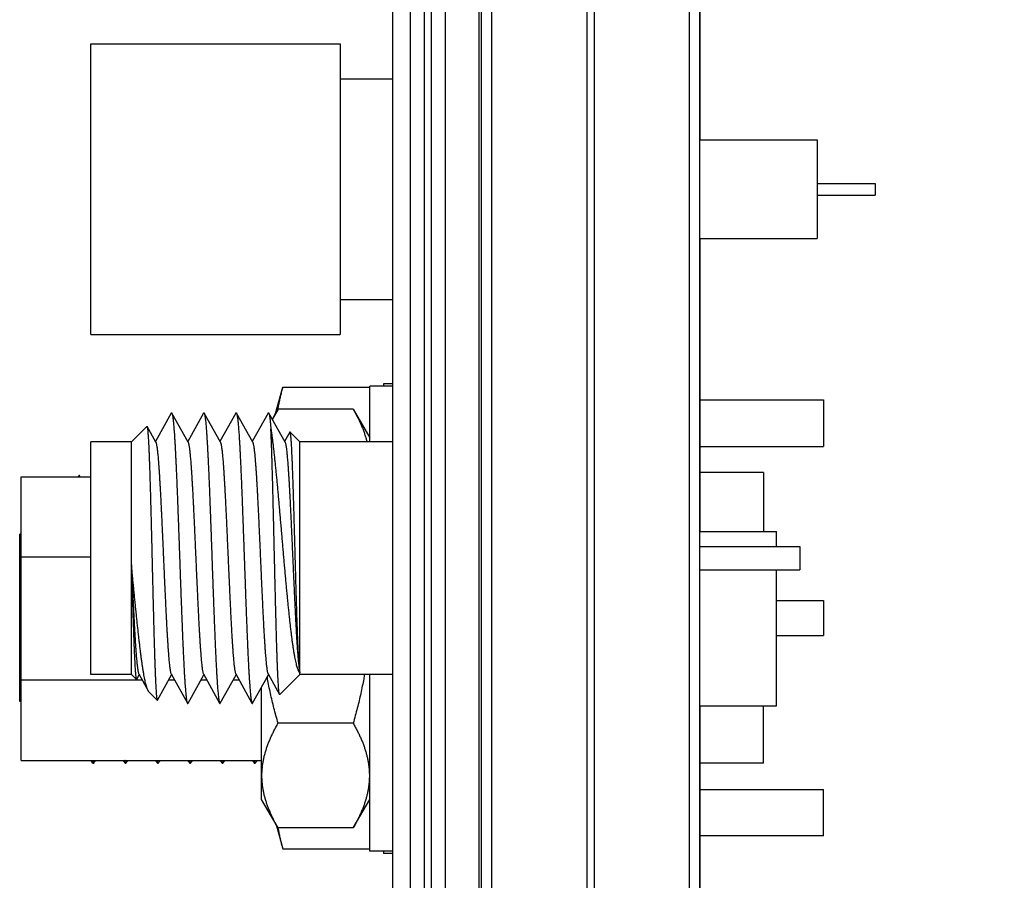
# Model space of a CAD drawing. Header units: inches. Extents: x 0.2 to 16.8, y 0.1 to 10.8.
# Tile 12 of 29: x 10.654 to 11.501, y 4.632 to 5.373. Entities that reach past the tile are written whole.
import ezdxf

# ---------------------------------------------------------------- set-up
doc = ezdxf.new("R2010")
doc.units = ezdxf.units.IN
doc.header["$LTSCALE"] = 0.935
doc.header["$MEASUREMENT"] = 0
doc.layers.get('0').update_dxf_attribs({"linetype": 'CONTINUOUS'})
doc.layers.add('DIMENSIONS', color=7, linetype='CONTINUOUS')
doc.styles.get("Standard").update_dxf_attribs({"font": 'txt', "width": 0.8})
doc.dimstyles.new('DIMSTYLE_2', dxfattribs={"dimtxt": 0.125, "dimasz": 0.18, "dimexe": 0.18, "dimexo": 0.0625, "dimgap": 0.09, "dimtad": 0, "dimtih": 1, "dimtoh": 1, "dimdec": 3, "dimzin": 4, "dimdsep": 46, "dimtxsty": 'STANDARD', "dimblk": '_FILLED', "dimblk1": '_FILLED', "dimblk2": '_FILLED', "dimcen": 0.09, "dimadec": 0, "dimazin": 0, "dimtp": 0.01, "dimtm": 0.01, "dimtfac": 1, "dimtdec": 3, "dimtofl": 0, "dimtmove": 0, "dimatfit": 3, "dimldrblk": '_FILLED', "dimfxl": 1, "dimtolj": 1, "dimtzin": 4, "dimarcsym": 0})

# ---------------------------------------------------------------- blocks, each defined once
blk = doc.blocks.new('_FILLED')
at = {"color": 0, "linetype": 'BYBLOCK'}
blk.add_solid([(0, 0), (-1, 0.1736), (-1, -0.1736)], dxfattribs=at)
blk = doc.blocks.new('*D14')
at = {"layer": 'DIMENSIONS', "color": 2, "linetype": 'CONTINUOUS'}
for p, q in [((11.15253, 7.96342), (12.86103, 7.96342)), ((12.73603, 7.96342), (12.73603, 5.16778)), ((12.73603, 2.89642), (12.73603, 4.91778)), ((11.09853, 2.89642), (12.86103, 2.89642))]:
    blk.add_line(p, q, dxfattribs=at)
at = {"layer": 'DIMENSIONS', "color": 2, "linetype": 'CONTINUOUS', "xscale": 0.18, "yscale": 0.18, "zscale": 0.18}
for p, rotation in [((12.73603, 7.96342), 90), ((12.73603, 2.89642), 270)]:
    blk.add_blockref('_FILLED', p, dxfattribs=dict(at, rotation=rotation))
at = {"layer": 'DIMENSIONS', "color": 2, "linetype": 'CONTINUOUS', "width": 0.8}
for s, p in [('[', (12.69853, 4.98028)), (']', (13.29853, 4.98028)), ('5.067', (12.07353, 4.98028)), ('128.7', (12.79853, 4.98028))]:
    blk.add_text(s, height=0.125, dxfattribs=at).set_placement(p)

msp = doc.modelspace()

# ---------------------------------------------------------------- linework, layer by layer
at = {"color": 7, "linetype": 'CONTINUOUS'}
for p, q in [((10.99003, 3.51751), (10.99003, 7.96341)), ((11.00203, 7.96341), (11.00203, 3.51751)), ((11.00803, 7.96341), (11.00803, 3.51751)), ((11.02003, 7.96341), (11.02003, 3.51751)), ((10.97503, 3.82751), (10.97503, 7.95341)), ((11.04923, 3.51751), (11.04923, 7.61341)), ((11.0509, 7.56741), (11.0509, 3.56741)), ((11.05986, 7.56741), (11.05986, 3.56741)), ((11.14177, 7.56741), (11.14177, 3.56741)), ((11.14804, 7.56741), (11.14804, 3.56741)), ((11.22995, 7.56741), (11.22995, 3.56741)), ((11.2389, 7.56741), (11.2389, 3.56741)), ((11.23903, 4.91943), (11.23903, 6.29943)), ((11.23927, 5.26927), (11.23927, 5.52042)), ((10.71503, 5.10177), (10.71503, 5.35177)), ((10.71503, 5.35177), (10.9295, 5.35177)), ((10.9295, 5.35177), (10.9295, 5.10177)), ((10.9295, 5.32177), (10.97503, 5.32177)), ((11.23903, 5.26927), (11.34003, 5.26927)), ((11.34003, 5.26927), (11.34003, 5.18427)), ((11.34003, 5.23177), (11.39003, 5.23177)), ((11.39003, 5.23177), (11.39003, 5.22177)), ((11.34003, 5.22177), (11.39003, 5.22177)), ((11.23903, 5.18427), (11.34003, 5.18427)), ((11.23927, 4.93242), (11.23927, 5.18427)), ((10.9295, 5.13177), (10.97503, 5.13177)), ((10.71503, 5.10177), (10.9295, 5.10177)), ((10.97503, 5.05942), (10.96703, 5.05942)), ((10.96703, 5.05942), (10.96703, 5.05742)), ((10.87403, 5.03371), (10.88016, 5.05659)), ((10.88016, 5.05659), (10.95503, 5.05659)), ((10.97503, 5.05742), (10.95503, 5.05742)), ((10.95503, 5.00943), (10.95503, 5.05742)), ((11.23927, 5.04548), (11.34551, 5.04548)), ((11.34551, 5.04548), (11.34551, 5.00548)), ((10.78425, 5.03418), (10.77063, 5.00975)), ((10.79878, 5.00912), (10.78481, 5.03418)), ((10.81205, 5.03418), (10.79843, 5.00975)), ((10.81205, 5.03418), (10.81226, 5.03442)), ((10.82658, 5.00912), (10.81261, 5.03418)), ((10.83985, 5.03418), (10.82623, 5.00975)), ((10.85438, 5.00912), (10.84041, 5.03418)), ((10.86765, 5.03418), (10.85403, 5.00975)), ((10.88218, 5.00912), (10.86821, 5.03418)), ((10.87625, 5.03756), (10.8712, 5.02881)), ((10.94081, 5.03756), (10.87625, 5.03756)), ((10.94081, 5.03756), (10.95503, 5.01292)), ((10.75003, 5.00943), (10.76327, 5.02267)), ((10.77098, 5.00912), (10.76347, 5.02259)), ((10.88634, 5.01783), (10.88183, 5.00975)), ((10.88646, 5.01795), (10.88634, 5.01783)), ((10.89503, 5.00943), (10.88655, 5.01792)), ((10.75003, 5.00943), (10.71503, 5.00943)), ((10.71503, 4.80943), (10.71503, 5.00943)), ((10.75003, 4.80943), (10.75003, 5.00943)), ((10.97503, 5.00943), (10.89503, 5.00943)), ((10.89503, 4.80943), (10.89503, 5.00943)), ((11.23927, 5.00548), (11.34551, 5.00548)), ((11.2939, 4.983), (11.23927, 4.983)), ((11.2939, 4.983), (11.2939, 4.93242)), ((10.65503, 4.97942), (10.71503, 4.97942)), ((10.65503, 4.73542), (10.65503, 4.97942)), ((10.70395, 4.97942), (10.70506, 4.98053)), ((10.70523, 4.98046), (10.70506, 4.98053)), ((10.70583, 4.97942), (10.70523, 4.98046)), ((11.23903, 4.93242), (11.30503, 4.93242)), ((11.30503, 4.91943), (11.30503, 4.93242)), ((10.65503, 4.93), (10.6539, 4.93)), ((10.6539, 4.786), (10.6539, 4.93)), ((11.2389, 4.91943), (11.32503, 4.91943)), ((11.32503, 4.91943), (11.32503, 4.89943)), ((10.71503, 4.91019), (10.65503, 4.91019)), ((11.2389, 4.89943), (11.32503, 4.89943)), ((11.23903, 4.26243), (11.23903, 4.89943)), ((11.30503, 4.78242), (11.30503, 4.89943)), ((11.30503, 4.87298), (11.34551, 4.87298)), ((11.34551, 4.87298), (11.34551, 4.84298)), ((11.30503, 4.84298), (11.34551, 4.84298)), ((10.65503, 4.80466), (10.75922, 4.80466)), ((10.75003, 4.80943), (10.71503, 4.80943)), ((10.75003, 4.80943), (10.75434, 4.80513)), ((10.75455, 4.80521), (10.75673, 4.80912)), ((10.75638, 4.80975), (10.76443, 4.79531)), ((10.77239, 4.78733), (10.78453, 4.80912)), ((10.78204, 4.80466), (10.78702, 4.80466)), ((10.78418, 4.80975), (10.79815, 4.78469)), ((10.79871, 4.78469), (10.81233, 4.80912)), ((10.80984, 4.80466), (10.81482, 4.80466)), ((10.81198, 4.80975), (10.82595, 4.78469)), ((10.82651, 4.78469), (10.84013, 4.80912)), ((10.83764, 4.80466), (10.84262, 4.80466)), ((10.83978, 4.80975), (10.85375, 4.78469)), ((10.85431, 4.78469), (10.86793, 4.80912)), ((10.86758, 4.80975), (10.87742, 4.79209)), ((10.89503, 4.80943), (10.87761, 4.79202)), ((10.97503, 4.80943), (10.89503, 4.80943)), ((10.95503, 4.65742), (10.95503, 4.80943)), ((10.86203, 4.70192), (10.86203, 4.79854)), ((10.76512, 4.79434), (10.7722, 4.78726)), ((10.65503, 4.786), (10.6539, 4.786)), ((11.23903, 4.78242), (11.30503, 4.78242)), ((11.23927, 4.53127), (11.23927, 4.78242)), ((11.2939, 4.733), (11.2939, 4.78242)), ((10.94081, 4.76736), (10.87625, 4.76736)), ((10.65503, 4.73542), (10.86203, 4.73542)), ((10.71522, 4.73542), (10.7165, 4.73321)), ((10.71677, 4.73298), (10.71754, 4.73298)), ((10.71781, 4.73322), (10.71909, 4.73542)), ((10.74301, 4.73542), (10.74429, 4.73322)), ((10.74429, 4.73322), (10.74457, 4.73298)), ((10.74457, 4.73298), (10.74535, 4.73298)), ((10.74562, 4.73321), (10.74535, 4.73298)), ((10.74562, 4.73321), (10.7469, 4.73542)), ((10.77081, 4.73542), (10.77209, 4.73321)), ((10.77209, 4.73321), (10.77236, 4.73298)), ((10.77236, 4.73298), (10.77315, 4.73298)), ((10.77341, 4.73321), (10.77315, 4.73298)), ((10.77341, 4.73321), (10.77469, 4.73542)), ((10.79861, 4.73542), (10.79989, 4.73321)), ((10.79989, 4.73321), (10.80016, 4.73298)), ((10.80016, 4.73298), (10.80094, 4.73298)), ((10.80122, 4.73322), (10.80094, 4.73298)), ((10.80122, 4.73322), (10.8025, 4.73542)), ((10.82642, 4.73542), (10.8277, 4.73321)), ((10.8277, 4.73321), (10.82796, 4.73298)), ((10.82796, 4.73298), (10.82874, 4.73298)), ((10.82902, 4.73322), (10.82874, 4.73298)), ((10.82902, 4.73322), (10.83029, 4.73542)), ((10.85422, 4.73542), (10.8555, 4.73321)), ((10.8555, 4.73321), (10.85576, 4.73298)), ((10.85576, 4.73298), (10.85654, 4.73298)), ((10.85682, 4.73321), (10.85654, 4.73298)), ((10.85682, 4.73321), (10.85809, 4.73542)), ((11.2939, 4.733), (11.23927, 4.733)), ((11.23927, 4.71048), (11.34551, 4.71048)), ((11.34551, 4.67048), (11.34551, 4.71048)), ((10.87625, 4.67729), (10.86203, 4.70192)), ((10.94081, 4.67729), (10.95503, 4.70192)), ((10.87458, 4.68018), (10.88016, 4.65937)), ((10.94081, 4.67729), (10.87625, 4.67729)), ((11.34551, 4.67048), (11.23927, 4.67048)), ((10.88016, 4.65937), (10.95503, 4.65937)), ((10.97503, 4.65742), (10.95503, 4.65742)), ((10.96703, 4.65742), (10.96703, 4.65542)), ((10.97503, 4.65542), (10.96703, 4.65542))]:
    msp.add_line(p, q, dxfattribs=at)
for points, knots in [([(10.88016, 5.05659), (10.87984, 5.05538), (10.87921, 5.05297), (10.87833, 5.04937), (10.87751, 5.0458), (10.87675, 5.04225), (10.87622, 5.03953), (10.87594, 5.03799), (10.87588, 5.03762)], [0, 0, 0, 0, 0.193344, 0.383877, 0.572039, 0.758286, 0.943046, 1, 1, 1, 1]), ([(10.78425, 5.03418), (10.78426, 5.0342), (10.78432, 5.03431), (10.78446, 5.03449), (10.78471, 5.03436), (10.78479, 5.03424), (10.78482, 5.03419)], [0, 0, 0, 0, 0.090096, 0.451589, 0.743526, 1, 1, 1, 1]), ([(10.78482, 5.03419), (10.78486, 5.03412), (10.78496, 5.03385), (10.78515, 5.03328), (10.78534, 5.03238), (10.78554, 5.03123), (10.78574, 5.0298), (10.78595, 5.02812), (10.78615, 5.02618), (10.78636, 5.02399), (10.78656, 5.02155), (10.78676, 5.01887), (10.78697, 5.01596), (10.78717, 5.01281), (10.78738, 5.00944), (10.78758, 5.00585), (10.78779, 5.00206), (10.78799, 4.99806), (10.7882, 4.99388), (10.78841, 4.98951), (10.78861, 4.98497), (10.78882, 4.98026), (10.78902, 4.9754), (10.78923, 4.9704), (10.78943, 4.96527), (10.78964, 4.96002), (10.78984, 4.95465), (10.79005, 4.94919), (10.79025, 4.94365), (10.79046, 4.93803), (10.79067, 4.93234), (10.79087, 4.92661), (10.79108, 4.92084), (10.79128, 4.91505), (10.79149, 4.90924), (10.79169, 4.90344), (10.7919, 4.89765), (10.7921, 4.89188), (10.79231, 4.88615), (10.79251, 4.88047), (10.79272, 4.87486), (10.79293, 4.86931), (10.79313, 4.86386), (10.79334, 4.85851), (10.79354, 4.85326), (10.79375, 4.84813), (10.79395, 4.84314), (10.79416, 4.83829), (10.79436, 4.8336), (10.79457, 4.82907), (10.79477, 4.82471), (10.79498, 4.82054), (10.79518, 4.81655), (10.79539, 4.81277), (10.79559, 4.8092), (10.7958, 4.80584), (10.79601, 4.80271), (10.79621, 4.79981), (10.79641, 4.79715), (10.79662, 4.79472), (10.79682, 4.79255), (10.79703, 4.79063), (10.79723, 4.78896), (10.79743, 4.78756), (10.79764, 4.78642), (10.79783, 4.78553), (10.79801, 4.785), (10.79811, 4.78473), (10.79814, 4.78468)], [0, 0, 0, 0, 0.00086, 0.003491, 0.007157, 0.011867, 0.017611, 0.02439, 0.032194, 0.041, 0.050784, 0.061546, 0.073255, 0.085874, 0.099381, 0.113765, 0.128983, 0.144983, 0.161757, 0.179273, 0.197475, 0.216311, 0.235778, 0.255822, 0.276379, 0.297409, 0.318898, 0.340779, 0.362981, 0.385485, 0.408255, 0.431216, 0.454303, 0.477508, 0.500772, 0.52402, 0.547202, 0.570306, 0.593261, 0.615994, 0.638478, 0.660683, 0.682537, 0.703974, 0.724987, 0.745526, 0.765523, 0.784933, 0.803749, 0.821912, 0.839366, 0.856086, 0.872054, 0.887216, 0.901529, 0.914985, 0.927555, 0.939198, 0.949886, 0.959617, 0.968361, 0.976093, 0.982802, 0.988484, 0.993125, 0.99672, 0.999285, 1, 1, 1, 1]), ([(10.81226, 5.03442), (10.81233, 5.03445), (10.8125, 5.03438), (10.81258, 5.03426), (10.81262, 5.03418)], [0, 0, 0, 0, 0.471314, 1, 1, 1, 1]), ([(10.81262, 5.03418), (10.81264, 5.03414), (10.81274, 5.0339), (10.81292, 5.03338), (10.81311, 5.03252), (10.81332, 5.03139), (10.81352, 5.02999), (10.81372, 5.02834), (10.81393, 5.02643), (10.81413, 5.02426), (10.81434, 5.02184), (10.81454, 5.01918), (10.81475, 5.01628), (10.81495, 5.01315), (10.81516, 5.00979), (10.81536, 5.00622), (10.81557, 5.00243), (10.81578, 4.99844), (10.81598, 4.99426), (10.81619, 4.98989), (10.81639, 4.98535), (10.8166, 4.98065), (10.81681, 4.97579), (10.81701, 4.97078), (10.81722, 4.96564), (10.81742, 4.96038), (10.81763, 4.95501), (10.81784, 4.94954), (10.81804, 4.94398), (10.81825, 4.93835), (10.81845, 4.93266), (10.81866, 4.92691), (10.81887, 4.92112), (10.81907, 4.91532), (10.81928, 4.90949), (10.81948, 4.90367), (10.81969, 4.89786), (10.8199, 4.89208), (10.8201, 4.88633), (10.82031, 4.88063), (10.82051, 4.875), (10.82072, 4.86944), (10.82093, 4.86397), (10.82113, 4.85859), (10.82134, 4.85333), (10.82155, 4.84819), (10.82175, 4.84318), (10.82196, 4.83832), (10.82216, 4.83361), (10.82237, 4.82907), (10.82257, 4.8247), (10.82278, 4.82051), (10.82299, 4.81652), (10.82319, 4.81273), (10.8234, 4.80915), (10.8236, 4.80578), (10.82381, 4.80265), (10.82401, 4.79974), (10.82422, 4.79708), (10.82443, 4.79466), (10.82463, 4.79248), (10.82483, 4.79056), (10.82504, 4.7889), (10.82524, 4.7875), (10.82544, 4.78637), (10.82563, 4.7855), (10.82582, 4.78498), (10.82592, 4.78473), (10.82594, 4.78468)], [0, 0, 0, 0, 0.000572, 0.003076, 0.006611, 0.011197, 0.016833, 0.023507, 0.031201, 0.039916, 0.049629, 0.060311, 0.071938, 0.084506, 0.097976, 0.112304, 0.127474, 0.143466, 0.160229, 0.177711, 0.195904, 0.214769, 0.234244, 0.254278, 0.274866, 0.295949, 0.317459, 0.339357, 0.361626, 0.384197, 0.406994, 0.430002, 0.453181, 0.476454, 0.499754, 0.523075, 0.546357, 0.569525, 0.592525, 0.615348, 0.637926, 0.660185, 0.682092, 0.703626, 0.724716, 0.745296, 0.765354, 0.784851, 0.803721, 0.821915, 0.839427, 0.85621, 0.872209, 0.887391, 0.901749, 0.915237, 0.927814, 0.939464, 0.950172, 0.959904, 0.968632, 0.976353, 0.983051, 0.988706, 0.99331, 0.996871, 0.999396, 1, 1, 1, 1]), ([(10.83985, 5.03418), (10.83987, 5.03421), (10.83994, 5.03432), (10.8401, 5.0345), (10.84031, 5.03434), (10.84039, 5.03423), (10.84042, 5.03418)], [0, 0, 0, 0, 0.140807, 0.480634, 0.792434, 1, 1, 1, 1]), ([(10.84042, 5.03418), (10.84047, 5.0341), (10.84057, 5.0338), (10.84077, 5.03319), (10.84096, 5.03226), (10.84117, 5.03106), (10.84137, 5.0296), (10.84157, 5.02788), (10.84178, 5.02591), (10.84198, 5.02368), (10.84219, 5.0212), (10.84239, 5.01848), (10.8426, 5.01552), (10.8428, 5.01233), (10.84301, 5.00891), (10.84322, 5.00529), (10.84342, 5.00145), (10.84363, 4.99741), (10.84383, 4.99318), (10.84404, 4.98877), (10.84425, 4.98419), (10.84445, 4.97944), (10.84466, 4.97454), (10.84486, 4.9695), (10.84507, 4.96433), (10.84528, 4.95904), (10.84548, 4.95365), (10.84569, 4.94815), (10.84589, 4.94258), (10.8461, 4.93693), (10.84631, 4.93122), (10.84651, 4.92546), (10.84672, 4.91967), (10.84692, 4.91386), (10.84713, 4.90803), (10.84734, 4.90221), (10.84754, 4.89641), (10.84775, 4.89063), (10.84795, 4.8849), (10.84816, 4.87921), (10.84837, 4.8736), (10.84857, 4.86806), (10.84878, 4.86261), (10.84898, 4.85726), (10.84919, 4.85203), (10.8494, 4.84692), (10.8496, 4.84195), (10.84981, 4.83712), (10.85001, 4.83245), (10.85022, 4.82795), (10.85043, 4.82363), (10.85063, 4.81949), (10.85084, 4.81555), (10.85104, 4.81181), (10.85125, 4.80828), (10.85146, 4.80498), (10.85166, 4.8019), (10.85187, 4.79905), (10.85207, 4.79645), (10.85228, 4.79409), (10.85248, 4.79198), (10.85269, 4.79012), (10.85289, 4.78853), (10.85309, 4.78719), (10.85329, 4.78613), (10.85349, 4.78531), (10.85365, 4.78489), (10.85374, 4.7847), (10.85375, 4.78468)], [0, 0, 0, 0, 0.001127, 0.003886, 0.007684, 0.012536, 0.018433, 0.025361, 0.033315, 0.042284, 0.052241, 0.063157, 0.075027, 0.087826, 0.101511, 0.116049, 0.131435, 0.147624, 0.164564, 0.182228, 0.2006, 0.21962, 0.239228, 0.259412, 0.280133, 0.301325, 0.322925, 0.344931, 0.367283, 0.389909, 0.412759, 0.435823, 0.45903, 0.482304, 0.505616, 0.528939, 0.552195, 0.575313, 0.598282, 0.621052, 0.64355, 0.665716, 0.687544, 0.708972, 0.729931, 0.750381, 0.77031, 0.789653, 0.808348, 0.826378, 0.843715, 0.860302, 0.87609, 0.891075, 0.90522, 0.918479, 0.93082, 0.942242, 0.952707, 0.962185, 0.970662, 0.97813, 0.984567, 0.989956, 0.994299, 0.997599, 0.999867, 1, 1, 1, 1]), ([(10.86764, 5.03419), (10.86767, 5.03424), (10.86775, 5.03436), (10.868, 5.03449), (10.86814, 5.03431), (10.8682, 5.0342), (10.86821, 5.03418)], [0, 0, 0, 0, 0.254378, 0.547618, 0.910093, 1, 1, 1, 1]), ([(10.86821, 5.03418), (10.86829, 5.03405), (10.86842, 5.0337), (10.86862, 5.03298), (10.86881, 5.03198), (10.86902, 5.03072), (10.86922, 5.0292), (10.86943, 5.02741), (10.86963, 5.02537), (10.86983, 5.02308), (10.86996, 5.02146), (10.87003, 5.02062)], [0, 0, 0, 0, 0.031462, 0.086418, 0.160452, 0.25364, 0.365786, 0.496674, 0.6463, 0.814259, 1, 1, 1, 1]), ([(10.87141, 5.02844), (10.87183, 5.02931), (10.8728, 5.03126), (10.87441, 5.03431), (10.87562, 5.03647), (10.87625, 5.03756)], [0, 0, 0, 0, 0.280005, 0.634364, 1, 1, 1, 1]), ([(10.94081, 5.03756), (10.94144, 5.03647), (10.94265, 5.03431), (10.94436, 5.03107), (10.94594, 5.02787), (10.94739, 5.02472), (10.94871, 5.0216), (10.9499, 5.01851), (10.95096, 5.01543), (10.95188, 5.01241), (10.95241, 5.01041), (10.95265, 5.00943)], [0, 0, 0, 0, 0.123364, 0.242924, 0.359055, 0.472163, 0.582619, 0.690801, 0.797067, 0.901664, 1, 1, 1, 1]), ([(10.76327, 5.02267), (10.7633, 5.0227), (10.76341, 5.0227), (10.76347, 5.02264), (10.76349, 5.0226)], [0, 0, 0, 0, 0.544969, 1, 1, 1, 1]), ([(10.76349, 5.0226), (10.76351, 5.02255), (10.76357, 5.0223), (10.76371, 5.02186), (10.76382, 5.02107), (10.76396, 5.02006), (10.76409, 5.01879), (10.76423, 5.01727), (10.76436, 5.01551), (10.76449, 5.0135), (10.76463, 5.01125), (10.76476, 5.00876), (10.7649, 5.00605), (10.76503, 5.00312), (10.76516, 4.99996), (10.7653, 4.9966), (10.76543, 4.99304), (10.76557, 4.98927), (10.7657, 4.98533), (10.76584, 4.9812), (10.76597, 4.9769), (10.76611, 4.97245), (10.76624, 4.96784), (10.76637, 4.9631), (10.76651, 4.95822), (10.76664, 4.95322), (10.76678, 4.94812), (10.76691, 4.94292), (10.76704, 4.93763), (10.76718, 4.93227), (10.76731, 4.92685), (10.76745, 4.92138), (10.76758, 4.91587), (10.76771, 4.91034), (10.76785, 4.90479), (10.76798, 4.89925), (10.76812, 4.89371), (10.76825, 4.8882), (10.76838, 4.88272), (10.76852, 4.87729), (10.76865, 4.87193), (10.76878, 4.86663), (10.76892, 4.86142), (10.76905, 4.85631), (10.76918, 4.8513), (10.76932, 4.84642), (10.76945, 4.84166), (10.76958, 4.83704), (10.76972, 4.83258), (10.76985, 4.82827), (10.76998, 4.82414), (10.77012, 4.82018), (10.77025, 4.81642), (10.77038, 4.81285), (10.77052, 4.80949), (10.77065, 4.80634), (10.77078, 4.80341), (10.77091, 4.80071), (10.77105, 4.79824), (10.77118, 4.79601), (10.77131, 4.79403), (10.77144, 4.79229), (10.77157, 4.79082), (10.7717, 4.78959), (10.77183, 4.78863), (10.77197, 4.7879), (10.77206, 4.78753), (10.77217, 4.78729), (10.7722, 4.78726)], [0, 0, 0, 0, 0.000727, 0.002954, 0.006239, 0.010595, 0.016019, 0.022498, 0.030016, 0.038572, 0.048146, 0.058704, 0.070233, 0.082721, 0.096129, 0.110414, 0.125572, 0.141567, 0.158349, 0.175874, 0.194139, 0.213087, 0.232655, 0.252819, 0.273552, 0.294788, 0.316459, 0.338558, 0.361032, 0.383805, 0.406823, 0.430077, 0.453495, 0.477, 0.500559, 0.524144, 0.547674, 0.571079, 0.594347, 0.617422, 0.640227, 0.662707, 0.684852, 0.706593, 0.727858, 0.748618, 0.768846, 0.788474, 0.807441, 0.825739, 0.843322, 0.860131, 0.876125, 0.891298, 0.905599, 0.918982, 0.931429, 0.942923, 0.953422, 0.962897, 0.971341, 0.978734, 0.985049, 0.990274, 0.994408, 0.997441, 0.99938, 1, 1, 1, 1]), ([(10.87741, 4.79209), (10.87739, 4.79213), (10.87732, 4.79237), (10.8772, 4.79276), (10.87708, 4.79353), (10.87695, 4.79452), (10.87682, 4.79579), (10.87668, 4.79731), (10.87655, 4.79908), (10.87642, 4.8011), (10.87629, 4.80337), (10.87615, 4.80588), (10.87602, 4.80862), (10.87589, 4.81159), (10.87575, 4.81479), (10.87562, 4.8182), (10.87549, 4.82183), (10.87535, 4.82565), (10.87522, 4.82967), (10.87508, 4.83387), (10.87495, 4.83825), (10.87482, 4.84279), (10.87468, 4.8475), (10.87455, 4.85234), (10.87442, 4.85733), (10.87428, 4.86243), (10.87415, 4.86766), (10.87402, 4.87298), (10.87388, 4.8784), (10.87375, 4.88389), (10.87362, 4.88945), (10.87348, 4.89507), (10.87335, 4.90072), (10.87322, 4.90641), (10.87308, 4.91212), (10.87295, 4.91783), (10.87282, 4.92353), (10.87269, 4.92922), (10.87255, 4.93487), (10.87242, 4.94047), (10.87229, 4.94602), (10.87215, 4.9515), (10.87202, 4.95689), (10.87189, 4.9622), (10.87176, 4.96739), (10.87162, 4.97248), (10.87149, 4.97743), (10.87136, 4.98224), (10.87123, 4.9869), (10.87109, 4.99141), (10.87096, 4.99574), (10.87083, 4.99989), (10.8707, 5.00386), (10.87056, 5.00762), (10.87043, 5.01118), (10.8703, 5.01452), (10.87017, 5.01765), (10.87008, 5.01965), (10.87003, 5.02062)], [0, 0, 0, 0, 0.0005, 0.002683, 0.005987, 0.010416, 0.015965, 0.022637, 0.030416, 0.039276, 0.04921, 0.060206, 0.072229, 0.085243, 0.099245, 0.114202, 0.130068, 0.146802, 0.164401, 0.182812, 0.201975, 0.221864, 0.242456, 0.263686, 0.285485, 0.307846, 0.330718, 0.354029, 0.377714, 0.40177, 0.426126, 0.450702, 0.475455, 0.500365, 0.525351, 0.550333, 0.575294, 0.600185, 0.624924, 0.649442, 0.673732, 0.697727, 0.721348, 0.744547, 0.767309, 0.789561, 0.81123, 0.832295, 0.852722, 0.872442, 0.891397, 0.909581, 0.926945, 0.943432, 0.959005, 0.973655, 0.987335, 1, 1, 1, 1]), ([(10.87003, 5.02062), (10.87019, 5.01957), (10.8705, 5.01739), (10.87096, 5.01403), (10.87142, 5.01047), (10.87188, 5.00671), (10.87234, 5.00276), (10.8728, 4.99864), (10.87327, 4.99435), (10.87373, 4.9899), (10.87419, 4.98531), (10.87465, 4.98059), (10.87512, 4.97574), (10.87558, 4.97077), (10.87605, 4.96571), (10.87651, 4.96056), (10.87698, 4.95533), (10.87744, 4.95003), (10.87791, 4.94468), (10.87837, 4.9393), (10.87884, 4.93388), (10.87931, 4.92844), (10.87978, 4.92301), (10.88025, 4.91758), (10.88071, 4.91217), (10.88118, 4.90679), (10.88165, 4.90146), (10.88212, 4.89619), (10.8826, 4.89098), (10.88307, 4.88586), (10.88354, 4.88082), (10.88401, 4.87589), (10.88448, 4.87107), (10.88496, 4.86638), (10.88543, 4.86182), (10.8859, 4.8574), (10.88638, 4.85314), (10.88685, 4.84904), (10.88733, 4.84511), (10.8878, 4.84136), (10.88828, 4.8378), (10.88876, 4.83443), (10.88923, 4.83127), (10.88971, 4.82831), (10.89019, 4.82556), (10.89067, 4.82304), (10.89114, 4.82073), (10.89162, 4.81866), (10.8921, 4.81681), (10.89258, 4.8152), (10.89306, 4.81383), (10.89353, 4.81269), (10.89401, 4.81179), (10.89449, 4.81112), (10.89485, 4.81079), (10.89503, 4.81068)], [0, 0, 0, 0, 0.015024, 0.031052, 0.048028, 0.065902, 0.084663, 0.104257, 0.124617, 0.145708, 0.167502, 0.189927, 0.212911, 0.236442, 0.260458, 0.284878, 0.30965, 0.334753, 0.360105, 0.385623, 0.411293, 0.437053, 0.462816, 0.488526, 0.514165, 0.53965, 0.564897, 0.589892, 0.61458, 0.638878, 0.66273, 0.686124, 0.708988, 0.731247, 0.752887, 0.773865, 0.794113, 0.813585, 0.832273, 0.850123, 0.86708, 0.883132, 0.898255, 0.912402, 0.925543, 0.937682, 0.948786, 0.95883, 0.967816, 0.975741, 0.982599, 0.9884, 0.993186, 0.997011, 1, 1, 1, 1]), ([(10.88655, 5.01792), (10.88654, 5.01793), (10.88652, 5.01794), (10.88649, 5.01795), (10.88647, 5.01795), (10.88646, 5.01795)], [0, 0, 0, 0, 0.38122, 0.703314, 1, 1, 1, 1]), ([(10.89503, 4.81068), (10.89498, 4.81093), (10.89487, 4.8115), (10.89474, 4.81249), (10.8946, 4.8137), (10.89447, 4.81514), (10.89433, 4.81681), (10.89419, 4.8187), (10.89406, 4.82081), (10.89392, 4.82313), (10.89378, 4.82566), (10.89365, 4.8284), (10.89351, 4.83133), (10.89337, 4.83445), (10.89323, 4.83776), (10.8931, 4.84124), (10.89296, 4.8449), (10.89282, 4.84871), (10.89268, 4.85267), (10.89255, 4.85678), (10.89241, 4.86101), (10.89227, 4.86537), (10.89214, 4.86985), (10.892, 4.87443), (10.89186, 4.8791), (10.89173, 4.88385), (10.89159, 4.88867), (10.89145, 4.89355), (10.89131, 4.89848), (10.89118, 4.90345), (10.89104, 4.90844), (10.8909, 4.91345), (10.89077, 4.91846), (10.89063, 4.92346), (10.89049, 4.92843), (10.89036, 4.93338), (10.89022, 4.93828), (10.89008, 4.94313), (10.88995, 4.9479), (10.88981, 4.95261), (10.88968, 4.95722), (10.88954, 4.96173), (10.8894, 4.96613), (10.88927, 4.97041), (10.88913, 4.97456), (10.889, 4.97857), (10.88886, 4.98243), (10.88872, 4.98613), (10.88859, 4.98966), (10.88845, 4.99302), (10.88832, 4.99619), (10.88818, 4.99917), (10.88805, 5.00195), (10.88791, 5.00452), (10.88777, 5.00689), (10.88764, 5.00903), (10.8875, 5.01095), (10.88737, 5.01265), (10.88724, 5.01411), (10.8871, 5.01534), (10.88697, 5.01633), (10.88684, 5.01708), (10.88671, 5.01758), (10.88662, 5.01785), (10.88655, 5.01792)], [0, 0, 0, 0, 0.003659, 0.008435, 0.014319, 0.021297, 0.029367, 0.038514, 0.048707, 0.059922, 0.072157, 0.085372, 0.099524, 0.114598, 0.130571, 0.147387, 0.164997, 0.183394, 0.20253, 0.222339, 0.242775, 0.263829, 0.285429, 0.307502, 0.33003, 0.352969, 0.37624, 0.399775, 0.423568, 0.447547, 0.471631, 0.49577, 0.519946, 0.544078, 0.568081, 0.591937, 0.615598, 0.638982, 0.662022, 0.684707, 0.706972, 0.728737, 0.749963, 0.770629, 0.790663, 0.809997, 0.828621, 0.846489, 0.863538, 0.879725, 0.89504, 0.909433, 0.922854, 0.935286, 0.946708, 0.957079, 0.966366, 0.974567, 0.981656, 0.98761, 0.992417, 0.99608, 0.998594, 1, 1, 1, 1]), ([(10.77099, 5.00912), (10.77102, 5.00907), (10.77113, 5.00882), (10.77132, 5.00828), (10.77152, 5.00744), (10.77174, 5.00636), (10.77195, 5.00505), (10.77217, 5.00351), (10.77238, 5.00175), (10.7726, 4.99976), (10.77281, 4.99756), (10.77303, 4.99514), (10.77324, 4.99251), (10.77346, 4.98969), (10.77368, 4.98667), (10.77389, 4.98347), (10.77411, 4.98009), (10.77433, 4.97654), (10.77454, 4.97282), (10.77476, 4.96896), (10.77498, 4.96495), (10.77519, 4.9608), (10.77541, 4.95654), (10.77563, 4.95215), (10.77585, 4.94767), (10.77606, 4.9431), (10.77628, 4.93844), (10.7765, 4.93371), (10.77671, 4.92893), (10.77693, 4.92409), (10.77715, 4.91923), (10.77736, 4.91434), (10.77751, 4.91107), (10.77758, 4.90943)], [0, 0, 0, 0, 0.001881, 0.008272, 0.016933, 0.027906, 0.041184, 0.05673, 0.074517, 0.094536, 0.116719, 0.140992, 0.167342, 0.195704, 0.225978, 0.258089, 0.292018, 0.327649, 0.364854, 0.403606, 0.443818, 0.485345, 0.528075, 0.571987, 0.616934, 0.662755, 0.709401, 0.756783, 0.804731, 0.853102, 0.901878, 0.950903, 1, 1, 1, 1]), ([(10.79878, 5.00912), (10.79878, 5.00911), (10.79887, 5.00894), (10.79904, 5.00854), (10.79924, 5.0078), (10.79945, 5.00684), (10.79966, 5.00565), (10.79987, 5.00424), (10.80008, 5.00262), (10.80029, 5.00078), (10.8005, 4.99873), (10.80071, 4.99647), (10.80092, 4.99401), (10.80114, 4.99135), (10.80135, 4.98851), (10.80156, 4.98549), (10.80177, 4.98228), (10.80198, 4.97891), (10.8022, 4.97538), (10.80241, 4.9717), (10.80262, 4.96788), (10.80283, 4.96392), (10.80304, 4.95983), (10.80326, 4.95563), (10.80347, 4.95132), (10.80368, 4.94691), (10.80389, 4.94242), (10.80411, 4.93785), (10.80432, 4.93321), (10.80453, 4.92852), (10.80474, 4.92379), (10.80496, 4.91902), (10.80517, 4.91423), (10.80531, 4.91103), (10.80538, 4.90943)], [0, 0, 0, 0, 0.000148, 0.005619, 0.013247, 0.023085, 0.035132, 0.04936, 0.065768, 0.08432, 0.104953, 0.127645, 0.152354, 0.178999, 0.207518, 0.237886, 0.270003, 0.303772, 0.339172, 0.3761, 0.414431, 0.454127, 0.495102, 0.537215, 0.580382, 0.624553, 0.669576, 0.715326, 0.761774, 0.808774, 0.856171, 0.903928, 0.951927, 1, 1, 1, 1]), ([(10.82658, 5.00912), (10.82658, 5.00911), (10.82667, 5.00894), (10.82684, 5.00854), (10.82704, 5.0078), (10.82725, 5.00684), (10.82746, 5.00565), (10.82767, 5.00424), (10.82788, 5.00262), (10.82809, 5.00078), (10.8283, 4.99873), (10.82851, 4.99647), (10.82872, 4.99401), (10.82894, 4.99135), (10.82915, 4.98851), (10.82936, 4.98549), (10.82957, 4.98228), (10.82978, 4.97891), (10.83, 4.97538), (10.83021, 4.9717), (10.83042, 4.96788), (10.83063, 4.96392), (10.83084, 4.95983), (10.83106, 4.95563), (10.83127, 4.95132), (10.83148, 4.94691), (10.83169, 4.94242), (10.83191, 4.93785), (10.83212, 4.93321), (10.83233, 4.92852), (10.83254, 4.92379), (10.83276, 4.91902), (10.83297, 4.91423), (10.83311, 4.91103), (10.83318, 4.90943)], [0, 0, 0, 0, 0.000148, 0.005619, 0.013247, 0.023085, 0.035132, 0.04936, 0.065768, 0.08432, 0.104953, 0.127645, 0.152354, 0.178999, 0.207518, 0.237886, 0.270003, 0.303772, 0.339172, 0.3761, 0.414431, 0.454127, 0.495102, 0.537215, 0.580382, 0.624553, 0.669576, 0.715326, 0.761774, 0.808774, 0.856171, 0.903928, 0.951927, 1, 1, 1, 1]), ([(10.85439, 5.00912), (10.85442, 5.00907), (10.85453, 5.00882), (10.85472, 5.00828), (10.85492, 5.00744), (10.85514, 5.00636), (10.85535, 5.00505), (10.85557, 5.00351), (10.85578, 5.00175), (10.856, 4.99976), (10.85621, 4.99756), (10.85643, 4.99514), (10.85664, 4.99251), (10.85686, 4.98969), (10.85708, 4.98667), (10.85729, 4.98347), (10.85751, 4.98009), (10.85773, 4.97654), (10.85794, 4.97282), (10.85816, 4.96896), (10.85838, 4.96495), (10.85859, 4.9608), (10.85881, 4.95654), (10.85903, 4.95215), (10.85925, 4.94767), (10.85946, 4.9431), (10.85968, 4.93844), (10.8599, 4.93371), (10.86011, 4.92893), (10.86033, 4.92409), (10.86055, 4.91923), (10.86076, 4.91434), (10.86091, 4.91107), (10.86098, 4.90943)], [0, 0, 0, 0, 0.001881, 0.008272, 0.016933, 0.027906, 0.041184, 0.05673, 0.074517, 0.094536, 0.116719, 0.140992, 0.167342, 0.195704, 0.225978, 0.258089, 0.292018, 0.327649, 0.364854, 0.403606, 0.443818, 0.485345, 0.528075, 0.571987, 0.616934, 0.662755, 0.709401, 0.756783, 0.804731, 0.853102, 0.901878, 0.950903, 1, 1, 1, 1]), ([(10.88218, 5.00912), (10.88224, 5.009), (10.88239, 5.00868), (10.88258, 5.00802), (10.88279, 5.00711), (10.883, 5.00598), (10.88322, 5.00461), (10.88343, 5.00302), (10.88364, 5.00121), (10.88385, 4.99919), (10.88407, 4.99696), (10.88428, 4.99451), (10.8845, 4.99187), (10.88471, 4.98904), (10.88492, 4.98601), (10.88514, 4.98281), (10.88535, 4.97944), (10.88557, 4.9759), (10.88578, 4.9722), (10.88599, 4.96836), (10.88621, 4.96437), (10.88642, 4.96026), (10.88664, 4.95603), (10.88685, 4.95169), (10.88707, 4.94725), (10.88728, 4.94272), (10.88749, 4.93811), (10.88771, 4.93343), (10.88792, 4.9287), (10.88814, 4.92392), (10.88835, 4.91911), (10.88857, 4.91428), (10.88871, 4.91105), (10.88878, 4.90943)], [0, 0, 0, 0, 0.003876, 0.010957, 0.020285, 0.031864, 0.045671, 0.061707, 0.079935, 0.100295, 0.122762, 0.147297, 0.173816, 0.202257, 0.232594, 0.264726, 0.298553, 0.334054, 0.371126, 0.409638, 0.449554, 0.490783, 0.533181, 0.576663, 0.621178, 0.666569, 0.712707, 0.759563, 0.806986, 0.854818, 0.903021, 0.951472, 1, 1, 1, 1]), ([(10.70548, 4.97942), (10.70545, 4.97958), (10.70539, 4.97993), (10.7054, 4.98033), (10.70523, 4.98046), (10.70523, 4.98046)], [0, 0, 0, 0, 0.454323, 0.997205, 1, 1, 1, 1]), ([(10.77758, 4.90943), (10.77765, 4.9078), (10.7778, 4.90453), (10.77801, 4.89964), (10.77823, 4.89477), (10.77845, 4.88994), (10.77867, 4.88516), (10.77888, 4.88043), (10.7791, 4.87577), (10.77932, 4.8712), (10.77953, 4.86671), (10.77975, 4.86233), (10.77997, 4.85806), (10.78018, 4.85392), (10.7804, 4.84991), (10.78062, 4.84604), (10.78083, 4.84233), (10.78105, 4.83878), (10.78127, 4.8354), (10.78148, 4.83219), (10.7817, 4.82918), (10.78192, 4.82635), (10.78213, 4.82373), (10.78235, 4.82131), (10.78256, 4.81911), (10.78278, 4.81712), (10.783, 4.81535), (10.78321, 4.81381), (10.78342, 4.8125), (10.78364, 4.81143), (10.78384, 4.81059), (10.78404, 4.81005), (10.78415, 4.8098), (10.78417, 4.80975)], [0, 0, 0, 0, 0.049097, 0.098122, 0.146898, 0.195269, 0.243217, 0.290599, 0.337245, 0.383066, 0.428013, 0.471925, 0.514655, 0.556182, 0.596394, 0.635146, 0.672351, 0.707982, 0.741911, 0.774022, 0.804296, 0.832658, 0.859008, 0.883281, 0.905464, 0.925483, 0.94327, 0.958816, 0.972094, 0.983067, 0.991728, 0.998119, 1, 1, 1, 1]), ([(10.80538, 4.90943), (10.80545, 4.9078), (10.8056, 4.90453), (10.80581, 4.89964), (10.80603, 4.89477), (10.80625, 4.88994), (10.80647, 4.88516), (10.80668, 4.88043), (10.8069, 4.87577), (10.80712, 4.8712), (10.80733, 4.86671), (10.80755, 4.86233), (10.80777, 4.85806), (10.80798, 4.85392), (10.8082, 4.84991), (10.80842, 4.84604), (10.80863, 4.84233), (10.80885, 4.83878), (10.80907, 4.8354), (10.80928, 4.83219), (10.8095, 4.82918), (10.80972, 4.82635), (10.80993, 4.82373), (10.81015, 4.82131), (10.81036, 4.81911), (10.81058, 4.81712), (10.8108, 4.81535), (10.81101, 4.81381), (10.81122, 4.8125), (10.81144, 4.81143), (10.81164, 4.81059), (10.81184, 4.81005), (10.81195, 4.8098), (10.81197, 4.80975)], [0, 0, 0, 0, 0.049097, 0.098122, 0.146898, 0.195269, 0.243217, 0.290599, 0.337245, 0.383066, 0.428013, 0.471925, 0.514655, 0.556182, 0.596394, 0.635146, 0.672351, 0.707982, 0.741911, 0.774022, 0.804296, 0.832658, 0.859008, 0.883281, 0.905464, 0.925483, 0.94327, 0.958816, 0.972094, 0.983067, 0.991728, 0.998119, 1, 1, 1, 1]), ([(10.83318, 4.90943), (10.83325, 4.9078), (10.8334, 4.90453), (10.83361, 4.89964), (10.83383, 4.89477), (10.83405, 4.88994), (10.83427, 4.88516), (10.83448, 4.88043), (10.8347, 4.87577), (10.83492, 4.8712), (10.83513, 4.86671), (10.83535, 4.86233), (10.83557, 4.85806), (10.83578, 4.85392), (10.836, 4.84991), (10.83622, 4.84604), (10.83643, 4.84233), (10.83665, 4.83878), (10.83687, 4.8354), (10.83708, 4.83219), (10.8373, 4.82918), (10.83752, 4.82635), (10.83773, 4.82373), (10.83795, 4.82131), (10.83816, 4.81911), (10.83838, 4.81712), (10.8386, 4.81535), (10.83881, 4.81381), (10.83902, 4.8125), (10.83924, 4.81143), (10.83944, 4.81059), (10.83964, 4.81005), (10.83975, 4.8098), (10.83977, 4.80975)], [0, 0, 0, 0, 0.049097, 0.098122, 0.146898, 0.195269, 0.243217, 0.290599, 0.337245, 0.383066, 0.428013, 0.471925, 0.514655, 0.556182, 0.596394, 0.635146, 0.672351, 0.707982, 0.741911, 0.774022, 0.804296, 0.832658, 0.859008, 0.883281, 0.905464, 0.925483, 0.94327, 0.958816, 0.972094, 0.983067, 0.991728, 0.998119, 1, 1, 1, 1]), ([(10.86098, 4.90943), (10.86105, 4.9078), (10.8612, 4.90453), (10.86141, 4.89964), (10.86163, 4.89477), (10.86185, 4.88994), (10.86207, 4.88516), (10.86228, 4.88043), (10.8625, 4.87577), (10.86272, 4.8712), (10.86293, 4.86671), (10.86315, 4.86233), (10.86337, 4.85806), (10.86358, 4.85392), (10.8638, 4.84991), (10.86402, 4.84604), (10.86423, 4.84233), (10.86445, 4.83878), (10.86467, 4.8354), (10.86488, 4.83219), (10.8651, 4.82918), (10.86532, 4.82635), (10.86553, 4.82373), (10.86575, 4.82131), (10.86596, 4.81911), (10.86618, 4.81712), (10.8664, 4.81535), (10.86661, 4.81381), (10.86682, 4.8125), (10.86704, 4.81143), (10.86724, 4.81059), (10.86744, 4.81005), (10.86755, 4.8098), (10.86757, 4.80975)], [0, 0, 0, 0, 0.049097, 0.098122, 0.146898, 0.195269, 0.243217, 0.290599, 0.337245, 0.383066, 0.428013, 0.471925, 0.514655, 0.556182, 0.596394, 0.635146, 0.672351, 0.707982, 0.741911, 0.774022, 0.804296, 0.832658, 0.859008, 0.883281, 0.905464, 0.925483, 0.94327, 0.958816, 0.972094, 0.983067, 0.991728, 0.998119, 1, 1, 1, 1]), ([(10.88878, 4.90943), (10.88885, 4.90781), (10.889, 4.90457), (10.88921, 4.89971), (10.88943, 4.89488), (10.88964, 4.89009), (10.88986, 4.88534), (10.89007, 4.88064), (10.89029, 4.87602), (10.8905, 4.87147), (10.89072, 4.86702), (10.89093, 4.86266), (10.89115, 4.85842), (10.89136, 4.8543), (10.89158, 4.8503), (10.89179, 4.84645), (10.89201, 4.84275), (10.89222, 4.83921), (10.89244, 4.83583), (10.89265, 4.83263), (10.89287, 4.8296), (10.89308, 4.82677), (10.8933, 4.82414), (10.89351, 4.8217), (10.89373, 4.81948), (10.89394, 4.81747), (10.89415, 4.81567), (10.89437, 4.8141), (10.89458, 4.81276), (10.89479, 4.81164), (10.89495, 4.81097), (10.89503, 4.81068)], [0, 0, 0, 0, 0.049218, 0.098356, 0.147238, 0.195748, 0.243837, 0.291339, 0.338115, 0.384131, 0.42924, 0.473293, 0.516255, 0.558009, 0.598409, 0.637404, 0.674913, 0.710803, 0.745005, 0.777472, 0.808091, 0.836782, 0.863522, 0.888221, 0.910805, 0.931261, 0.949528, 0.96555, 0.979319, 0.990809, 1, 1, 1, 1]), ([(10.76443, 4.79531), (10.7644, 4.79536), (10.76419, 4.79574), (10.76383, 4.79654), (10.76337, 4.79781), (10.7629, 4.79931), (10.76243, 4.80105), (10.76197, 4.80302), (10.7615, 4.80522), (10.76103, 4.80764), (10.76055, 4.81028), (10.76008, 4.81312), (10.75961, 4.81616), (10.75914, 4.81939), (10.75866, 4.8228), (10.75819, 4.82639), (10.75771, 4.83014), (10.75724, 4.83404), (10.75676, 4.83809), (10.75628, 4.84228), (10.75581, 4.84658), (10.75533, 4.851), (10.75485, 4.85553), (10.75437, 4.86014), (10.75389, 4.86483), (10.75341, 4.86959), (10.75293, 4.8744), (10.75245, 4.87926), (10.75197, 4.88415), (10.75148, 4.88905), (10.751, 4.89397), (10.75052, 4.89888), (10.75019, 4.90215), (10.75003, 4.90379)], [0, 0, 0, 0, 0.0016, 0.011784, 0.024038, 0.038397, 0.054853, 0.073361, 0.093879, 0.116394, 0.140832, 0.167106, 0.195188, 0.225015, 0.256477, 0.289486, 0.324016, 0.359952, 0.397162, 0.435602, 0.475193, 0.51579, 0.557275, 0.599624, 0.642696, 0.686337, 0.730489, 0.775074, 0.819929, 0.864921, 0.910029, 0.955109, 1, 1, 1, 1]), ([(10.75003, 4.90379), (10.75008, 4.90215), (10.75017, 4.89887), (10.75031, 4.89396), (10.75045, 4.88908), (10.75059, 4.88423), (10.75073, 4.87944), (10.75087, 4.8747), (10.75101, 4.87004), (10.75115, 4.86547), (10.75129, 4.86099), (10.75143, 4.85661), (10.75157, 4.85235), (10.75171, 4.84822), (10.75185, 4.84423), (10.75198, 4.84038), (10.75212, 4.8367), (10.75226, 4.83318), (10.7524, 4.82983), (10.75254, 4.82667), (10.75268, 4.8237), (10.75282, 4.82093), (10.75296, 4.81836), (10.75309, 4.81601), (10.75323, 4.81387), (10.75337, 4.81196), (10.75351, 4.81028), (10.75365, 4.80883), (10.75378, 4.80761), (10.75392, 4.80665), (10.75404, 4.80589), (10.75419, 4.80546), (10.75426, 4.80516), (10.75433, 4.80512)], [0, 0, 0, 0, 0.049834, 0.099581, 0.14906, 0.1981, 0.24668, 0.294672, 0.341902, 0.388238, 0.433662, 0.478021, 0.521153, 0.562985, 0.603467, 0.642448, 0.679794, 0.71548, 0.749419, 0.781483, 0.811581, 0.839699, 0.865743, 0.889617, 0.911275, 0.930694, 0.9478, 0.962535, 0.974888, 0.984835, 0.992346, 0.997432, 1, 1, 1, 1]), ([(10.75003, 4.90379), (10.7501, 4.90216), (10.75025, 4.89891), (10.75046, 4.89406), (10.75068, 4.88925), (10.7509, 4.88448), (10.75111, 4.87978), (10.75133, 4.87514), (10.75154, 4.87059), (10.75176, 4.86613), (10.75198, 4.86177), (10.75219, 4.85753), (10.75241, 4.85341), (10.75263, 4.84943), (10.75284, 4.84559), (10.75306, 4.8419), (10.75328, 4.83838), (10.75349, 4.83503), (10.75371, 4.83185), (10.75392, 4.82886), (10.75414, 4.82607), (10.75435, 4.82347), (10.75457, 4.82108), (10.75479, 4.8189), (10.755, 4.81694), (10.75522, 4.8152), (10.75543, 4.81368), (10.75564, 4.8124), (10.75586, 4.81135), (10.75606, 4.81052), (10.75625, 4.81002), (10.75635, 4.80979), (10.75637, 4.80975)], [0, 0, 0, 0, 0.051762, 0.103303, 0.154438, 0.20501, 0.254998, 0.304247, 0.352581, 0.399928, 0.446218, 0.491282, 0.534985, 0.577309, 0.618119, 0.657273, 0.694714, 0.730383, 0.764153, 0.795923, 0.825681, 0.853333, 0.878782, 0.901996, 0.922939, 0.941538, 0.957746, 0.971564, 0.982957, 0.991912, 0.998469, 1, 1, 1, 1]), ([(10.75433, 4.80512), (10.75434, 4.80512), (10.75438, 4.8051), (10.75449, 4.80511), (10.75455, 4.80517), (10.75457, 4.8052)], [0, 0, 0, 0, 0.074297, 0.580551, 1, 1, 1, 1]), ([(10.87625, 4.76736), (10.87562, 4.76955), (10.8744, 4.77389), (10.87269, 4.78037), (10.87111, 4.78676), (10.86967, 4.79306), (10.86835, 4.7993), (10.86744, 4.80401), (10.86697, 4.80666), (10.86687, 4.80723)], [0, 0, 0, 0, 0.166953, 0.330337, 0.490594, 0.648212, 0.803627, 0.957286, 1, 1, 1, 1]), ([(10.95058, 4.80943), (10.95035, 4.80812), (10.94976, 4.80475), (10.94871, 4.7993), (10.9474, 4.79306), (10.94595, 4.78676), (10.94437, 4.78037), (10.94266, 4.77389), (10.94144, 4.76955), (10.94081, 4.76736)], [0, 0, 0, 0, 0.0922, 0.237916, 0.385297, 0.534767, 0.68674, 0.841677, 1, 1, 1, 1]), ([(10.76512, 4.79434), (10.76501, 4.79445), (10.76476, 4.79476), (10.76455, 4.7951), (10.76443, 4.79531)], [0, 0, 0, 0, 0.396456, 1, 1, 1, 1]), ([(10.7722, 4.78726), (10.77221, 4.78724), (10.77227, 4.78721), (10.77235, 4.78728), (10.77239, 4.78733), (10.77239, 4.78733)], [0, 0, 0, 0, 0.291005, 0.965868, 1, 1, 1, 1]), ([(10.87761, 4.79202), (10.87757, 4.792), (10.87748, 4.79197), (10.87743, 4.79204), (10.87741, 4.79209)], [0, 0, 0, 0, 0.444059, 1, 1, 1, 1]), ([(10.79814, 4.78468), (10.79817, 4.78462), (10.79826, 4.7845), (10.79852, 4.78439), (10.79864, 4.78457), (10.7987, 4.78467), (10.79871, 4.78469)], [0, 0, 0, 0, 0.283351, 0.565721, 0.940797, 1, 1, 1, 1]), ([(10.82594, 4.78468), (10.82597, 4.78461), (10.82606, 4.78449), (10.82634, 4.78439), (10.82645, 4.78458), (10.82651, 4.78468), (10.82651, 4.78469)], [0, 0, 0, 0, 0.303658, 0.580103, 0.969649, 1, 1, 1, 1]), ([(10.85375, 4.78468), (10.85379, 4.78459), (10.85389, 4.78443), (10.85419, 4.78445), (10.85428, 4.7846), (10.85432, 4.78468)], [0, 0, 0, 0, 0.381747, 0.648244, 1, 1, 1, 1]), ([(10.87625, 4.67729), (10.87562, 4.67838), (10.87441, 4.68054), (10.8727, 4.68378), (10.87112, 4.68697), (10.86967, 4.69013), (10.86836, 4.69325), (10.86717, 4.69634), (10.8661, 4.69942), (10.86517, 4.70249), (10.86436, 4.70554), (10.86368, 4.7086), (10.86314, 4.71165), (10.86273, 4.7147), (10.86245, 4.71775), (10.86231, 4.7208), (10.86231, 4.72385), (10.86245, 4.7269), (10.86273, 4.72995), (10.86314, 4.733), (10.86368, 4.73605), (10.86436, 4.73911), (10.86517, 4.74216), (10.8661, 4.74523), (10.86717, 4.74831), (10.86836, 4.7514), (10.86967, 4.75452), (10.87112, 4.75767), (10.8727, 4.76087), (10.87441, 4.76411), (10.87562, 4.76627), (10.87625, 4.76736)], [0, 0, 0, 0, 0.039595, 0.077969, 0.115243, 0.151546, 0.186998, 0.22172, 0.255828, 0.289399, 0.32252, 0.355279, 0.387738, 0.419968, 0.452046, 0.484028, 0.515972, 0.547954, 0.580032, 0.612262, 0.644721, 0.67748, 0.710601, 0.744172, 0.77828, 0.813002, 0.848454, 0.884757, 0.922031, 0.960405, 1, 1, 1, 1]), ([(10.94081, 4.76736), (10.94144, 4.76627), (10.94265, 4.76411), (10.94436, 4.76087), (10.94594, 4.75767), (10.94739, 4.75452), (10.94871, 4.7514), (10.9499, 4.74831), (10.95096, 4.74523), (10.9519, 4.74216), (10.9527, 4.73911), (10.95338, 4.73605), (10.95392, 4.733), (10.95433, 4.72995), (10.95461, 4.7269), (10.95475, 4.72385), (10.95475, 4.7208), (10.95461, 4.71775), (10.95433, 4.7147), (10.95392, 4.71165), (10.95338, 4.7086), (10.9527, 4.70554), (10.9519, 4.70249), (10.95096, 4.69942), (10.9499, 4.69634), (10.94871, 4.69325), (10.94739, 4.69013), (10.94594, 4.68697), (10.94436, 4.68378), (10.94265, 4.68054), (10.94144, 4.67838), (10.94081, 4.67729)], [0, 0, 0, 0, 0.039595, 0.077969, 0.115243, 0.151546, 0.186998, 0.22172, 0.255828, 0.289399, 0.32252, 0.355279, 0.387738, 0.419968, 0.452046, 0.484028, 0.515972, 0.547954, 0.580032, 0.612262, 0.644721, 0.67748, 0.710601, 0.744172, 0.77828, 0.813002, 0.848454, 0.884757, 0.922031, 0.960405, 1, 1, 1, 1]), ([(10.71648, 4.7332), (10.71638, 4.73333), (10.71627, 4.73388), (10.71605, 4.73459), (10.71593, 4.73518), (10.71588, 4.73542)], [0, 0, 0, 0, 0.214232, 0.685704, 1, 1, 1, 1]), ([(10.71677, 4.733), (10.71671, 4.73302), (10.71659, 4.73308), (10.71651, 4.73316), (10.71648, 4.7332)], [0, 0, 0, 0, 0.588863, 1, 1, 1, 1]), ([(10.71666, 4.73542), (10.71671, 4.73515), (10.71683, 4.73455), (10.71707, 4.73379), (10.71721, 4.73312), (10.71748, 4.73302), (10.71754, 4.73301)], [0, 0, 0, 0, 0.305709, 0.703741, 0.932419, 1, 1, 1, 1]), ([(10.71754, 4.73301), (10.71758, 4.733), (10.71771, 4.73301), (10.71779, 4.73311), (10.71783, 4.73321)], [0, 0, 0, 0, 0.258109, 1, 1, 1, 1]), ([(10.74368, 4.73542), (10.7437, 4.73535), (10.74379, 4.73485), (10.74397, 4.7341), (10.74412, 4.73348), (10.74429, 4.73322), (10.74429, 4.73322)], [0, 0, 0, 0, 0.100641, 0.651211, 0.996363, 1, 1, 1, 1]), ([(10.74535, 4.73298), (10.74524, 4.73298), (10.74493, 4.73337), (10.74475, 4.7341), (10.74457, 4.73485), (10.74448, 4.73535), (10.74446, 4.73542)], [0, 0, 0, 0, 0.140752, 0.438404, 0.9132, 1, 1, 1, 1]), ([(10.77149, 4.73542), (10.7715, 4.73535), (10.7716, 4.73485), (10.77178, 4.7341), (10.77192, 4.73348), (10.77209, 4.73322), (10.7721, 4.73321)], [0, 0, 0, 0, 0.100356, 0.649082, 0.992394, 1, 1, 1, 1]), ([(10.77315, 4.73298), (10.77305, 4.73298), (10.77273, 4.73337), (10.77256, 4.7341), (10.77238, 4.73485), (10.77228, 4.73535), (10.77227, 4.73542)], [0, 0, 0, 0, 0.140193, 0.43793, 0.913133, 1, 1, 1, 1]), ([(10.79928, 4.73542), (10.7993, 4.73535), (10.79939, 4.73485), (10.79958, 4.7341), (10.79972, 4.73348), (10.79989, 4.73322), (10.79989, 4.73321)], [0, 0, 0, 0, 0.100501, 0.649945, 0.993914, 1, 1, 1, 1]), ([(10.80094, 4.73298), (10.80084, 4.73298), (10.80053, 4.73337), (10.80035, 4.7341), (10.80017, 4.73485), (10.80008, 4.73535), (10.80006, 4.73542)], [0, 0, 0, 0, 0.140848, 0.438373, 0.913147, 1, 1, 1, 1]), ([(10.82709, 4.73542), (10.8271, 4.73535), (10.8272, 4.73485), (10.82738, 4.7341), (10.82753, 4.73348), (10.82769, 4.73322), (10.8277, 4.73321)], [0, 0, 0, 0, 0.10037, 0.649305, 0.992839, 1, 1, 1, 1]), ([(10.82874, 4.73298), (10.82864, 4.73298), (10.82833, 4.73337), (10.82816, 4.7341), (10.82798, 4.73485), (10.82788, 4.73535), (10.82787, 4.73542)], [0, 0, 0, 0, 0.140493, 0.438011, 0.913076, 1, 1, 1, 1]), ([(10.85488, 4.73542), (10.8549, 4.73535), (10.85499, 4.73485), (10.85518, 4.7341), (10.85533, 4.73348), (10.85549, 4.73322), (10.8555, 4.73321)], [0, 0, 0, 0, 0.100494, 0.650043, 0.994184, 1, 1, 1, 1]), ([(10.85654, 4.73298), (10.85644, 4.73298), (10.85613, 4.73337), (10.85596, 4.7341), (10.85578, 4.73485), (10.85568, 4.73535), (10.85566, 4.73542)], [0, 0, 0, 0, 0.139943, 0.437609, 0.913021, 1, 1, 1, 1]), ([(10.87609, 4.67718), (10.87631, 4.676), (10.87677, 4.67364), (10.87752, 4.67011), (10.87834, 4.66655), (10.87921, 4.66297), (10.87984, 4.66057), (10.88016, 4.65937)], [0, 0, 0, 0, 0.196416, 0.394185, 0.593736, 0.795528, 1, 1, 1, 1])]:
    msp.add_open_spline(points, degree=3, knots=knots, dxfattribs=at)
for points in [[(10.87588, 5.03762), (10.87582, 5.03729), (10.87576, 5.03695), (10.8757, 5.03661)], [(10.87598, 4.67775), (10.87601, 4.67759), (10.87604, 4.67742), (10.87607, 4.67726)], [(10.87607, 4.67726), (10.87608, 4.67723), (10.87608, 4.6772), (10.87609, 4.67718)]]:
    msp.add_open_spline(points, degree=3, dxfattribs=at)

# ---------------------------------------------------------------- dimensions: what is measured, and where the dimension line sits
at = {"layer": 'DIMENSIONS', "color": 2, "linetype": 'CONTINUOUS'}
dim = msp.add_linear_dim(base=(12.73603, 7.96342), p1=(11.09853, 2.89642), p2=(11.15253, 7.96342), angle=90, dimstyle='DIMSTYLE_2', dxfattribs=at)
dim.commit()
dim.dimension.update_dxf_attribs({"geometry": '*D14', "text_midpoint": (12.73603, 5.04278), "dimtype": 160})

doc.saveas('drawing.dxf')
